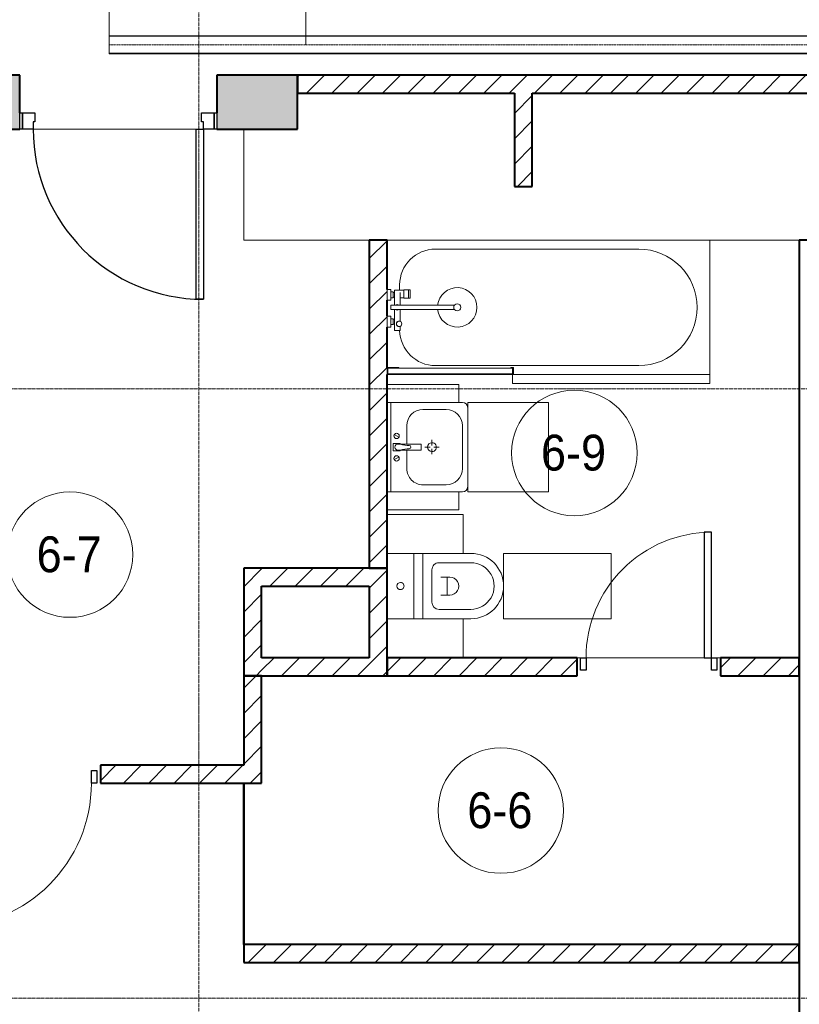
# Model space of a CAD drawing. Header units: millimetres. Extents: x 5617 to 143375, y 7718 to 186221.
# Tile 26 of 106: x 37806 to 42156, y 18766 to 24260. Entities that reach past the tile are written whole.
import ezdxf

# ---------------------------------------------------------------- set-up
doc = ezdxf.new("R2010")
doc.units = ezdxf.units.MM
for name, pattern in [('ADSK_Линия сетки', [25, 20, -2.5, 0, -2.5]), ('Линия сетки', [25, 20, -2.5, 0, -2.5]), ('Осевая', [14, 10, -2, 0, -2])]:
    doc.linetypes.add(name, pattern=pattern)
for name, color, linetype, lineweight in [('Двери', 7, 'Continuous', 18), ('Кабельные лотки', 7, 'Continuous', 18), ('Каркас_Импост', 7, 'Continuous', 30), ('Марки кабельных лотков', 7, 'Continuous', 20), ('Марки помещений', 7, 'Continuous', 20), ('Мебель', 7, 'Continuous', 18), ('Монтажный зазор', 7, 'Continuous', 30), ('Осевая линия', 7, 'Осевая', 18), ('Оси', 7, 'Continuous', 9), ('Панель', 7, 'Continuous', 30), ('Перекрытия', 7, 'Continuous', 18), ('Размеры', 7, 'Continuous', 9), ('Размеры-100', 7, 'Continuous', 9), ('Сантехнические приборы', 7, 'Continuous', 18), ('Стены разрез', 7, 'Continuous', 40), ('Стены штриховка', 7, 'Continuous', 40)]:
    doc.layers.add(name, color=color, linetype=linetype, lineweight=lineweight)
doc.styles.add('Arial', font='arial.ttf', dxfattribs={"width": 0.9, "height": 250})
doc.styles.add('Arial_3', font='arial.ttf', dxfattribs={"width": 0.9, "height": 200})
doc.dimstyles.new('Основной_2_5_мм', dxfattribs={"dimscale": 304.8, "dimtxt": 255.06485, "dimasz": 0.463911, "dimexe": 0.492126, "dimexo": 0.492126, "dimgap": 0.098425, "dimtad": 1, "dimdec": 0, "dimdsep": 46, "dimtxsty": 'Arial', "dimblk1": 'OBLIQUE', "dimblk2": 'OBLIQUE', "dimsah": 1, "dimcen": 0.09, "dimdle": 0.492126, "dimazin": 2, "dimtfac": 1, "dimtdec": 4, "dimtix": 1, "dimtmove": 0, "dimatfit": 3, "dimfxl": 1, "dimtvp": 1, "dimtolj": 1, "dimtzin": 0, "dimlwd": 20, "dimlwe": 20, "dimarcsym": 2})
pattern_1 = [(45, (0, 0), (-70.71068, 70.71068), [])]

# ---------------------------------------------------------------- blocks, each defined once
blk = doc.blocks.new('101_Дверь_Однопольная - _НЧ_Мет_900х2100_Квартира_Пр-3835139-МКСС_К4_L08_28_500_')
at = {"layer": 'Каркас_Импост', "color": 253, "true_color": 0xaaaaaa}
for p, q in [((-535, 150), (-475, 150)), ((-535, 60), (-535, 150)), ((-475, 150), (-475, 110)), ((-475, 110), (-465, 110)), ((-465, 110), (-465, 60)), ((465, 110), (475, 110)), ((465, 60), (465, 110)), ((475, 150), (535, 150)), ((475, 110), (475, 150)), ((535, 150), (535, 60)), ((-465, 60), (-535, 60)), ((535, 60), (465, 60))]:
    blk.add_line(p, q, dxfattribs=at)
at = {"layer": 'Монтажный зазор', "color": 253, "true_color": 0xaaaaaa}
for p, q in [((-550, 150), (-535, 150)), ((-550, 60), (-550, 150)), ((-535, 150), (-535, 60)), ((535, 60), (535, 150)), ((535, 150), (550, 150)), ((550, 150), (550, 60)), ((-535, 60), (-550, 60)), ((550, 60), (535, 60))]:
    blk.add_line(p, q, dxfattribs=at)
at = {"layer": 'Панель', "color": 253, "true_color": 0xaaaaaa}
for p, q in [((-475, 1100), (-435, 1100)), ((-475, 150), (-475, 1100)), ((-435, 1100), (-435, 150)), ((-435, 150), (-475, 150))]:
    blk.add_line(p, q, dxfattribs=at)
blk.add_arc((-475, 150), 950, 0, 90, dxfattribs=at)
blk = doc.blocks.new('A_DOR_Door - Вн_3_Одинарная_900x2100-3287716-МКСС_К4_L08_28_500_')
at = {"layer": 'Двери', "color": 253, "lineweight": 30, "true_color": 0xaaaaaa}
for p, q in [((-430, 20), (-400, 20)), ((-430, -50), (-430, 20)), ((-400, 20), (-400, -50)), ((400, -50), (400, 20)), ((400, 20), (430, 20)), ((430, 20), (430, -50)), ((-400, -50), (-430, -50)), ((-400, -50), (-400, -850)), ((-360, -50), (-400, -50)), ((-400, -50), (-400, -850)), ((-360, -850), (-360, -50)), ((430, -50), (400, -50)), ((-400, -850), (-360, -850))]:
    blk.add_line(p, q, dxfattribs=at)
at = {"layer": 'Двери', "color": 254, "lineweight": 9, "true_color": 0xd4d4d4}
blk.add_arc((-400, -50), 800, 270, 0, dxfattribs=at)
blk = doc.blocks.new('MR_Ванна - Санузел с ванной_1800x750-V50-МКСС_К4_L08_28_500_')
at = {"layer": 'Сантехнические приборы', "color": 253, "true_color": 0xaaaaaa}
for p, q in [((-900, 0), (-900, 750)), ((210, 750.1), (195, 750.1)), ((195, 750.1), (195, 710)), ((200, 715), (200, 745.1)), ((200, 745.1), (210, 745.1)), ((200, 745.1), (200, 715)), ((895, 745.1), (200, 745.1)), ((210, 715), (200, 715)), ((200, 715), (895, 715)), ((210, 745.1), (210, 750.1)), ((210, 750), (885, 750)), ((210, 710), (210, 715)), ((895, 715), (835, 715)), ((835, 715), (835, 710)), ((900, 750), (885, 750)), ((885, 750), (885, 745.1)), ((885, 745.1), (895, 745.1)), ((895, 745.1), (895, 715)), ((895, 715), (895, 745.1)), ((900, 710), (900, 750)), ((630, 700), (-505, 700)), ((195, 710), (210, 710)), ((835, 710), (900, 710)), ((826.3, 504.1), (858, 504.1)), ((826.3, 480.7), (826.3, 504.1)), ((858, 504.1), (858, 386.3)), ((826.3, 386.3), (826.3, 453.7)), ((858, 468.3), (866, 468.3)), ((858, 441.4), (858, 468.3)), ((866, 441.4), (858, 441.4)), ((866, 471), (880, 471)), ((866, 439), (866, 471)), ((866, 468.3), (866, 441.4)), ((880, 484.8), (900, 484.8)), ((880, 425), (880, 484.8)), ((880, 471), (880, 439)), ((900, 484.8), (900, 425)), ((524.9, 386.3), (880, 386.3)), ((880, 439), (866, 439)), ((900, 425), (880, 425)), ((880, 386.3), (880, 363.7)), ((880, 363.7), (524.9, 363.7)), ((826.3, 291.7), (826.3, 363.7)), ((858, 363.7), (858, 291.7)), ((880, 275.2), (880, 335)), ((880, 335), (900, 335)), ((900, 335), (900, 275.2)), ((770.9, 276.9), (770.9, 323.9)), ((770.9, 323.9), (780, 323.9)), ((780, 276.9), (770.9, 276.9)), ((780, 276.9), (780, 323.9)), ((780, 323.9), (807.5, 323.9)), ((780, 323.9), (780, 276.9)), ((807.5, 276.9), (780, 276.9)), ((807.5, 323.9), (807.5, 276.9)), ((807.5, 278.8), (807.5, 321.6)), ((807.5, 321.6), (826.3, 321.6)), ((858, 278.8), (807.5, 278.8)), ((830, 250), (830, 278.8)), ((858, 291.7), (858, 318.6)), ((858, 318.6), (866, 318.6)), ((858, 291.7), (858, 278.8)), ((866, 291.7), (858, 291.7)), ((866, 289), (866, 321)), ((866, 321), (880, 321)), ((866, 318.6), (866, 291.7)), ((880, 289), (866, 289)), ((880, 321), (880, 289)), ((900, 275.2), (880, 275.2)), ((900, 0), (-900, 0)), ((-505, 50), (630, 50))]:
    blk.add_line(p, q, dxfattribs=at)
for centre, radius, start, end in [((-505, 375), 325, 90, 270), ((630, 500), 200, 1.1857, 90), ((508.5, 375), 110, 5.916, 354.084), ((832.8, 467.2), 15, 90, 270), ((832.8, 467.2), 15, 244.0483, 115.9517), ((832.8, 467.2), 15, 270, 90), ((508.5, 375), 20, 90, 270), ((508.5, 375), 20, 270, 90), ((508.5, 375), 20, 325.4667, 34.5333), ((843.9, 375), 15.5, 47.0093, 132.9907), ((843.9, 375), 15.5, 227.0093, 312.9907), ((630, 250), 200, 270, 360)]:
    blk.add_arc(centre, radius, start, end, dxfattribs=at)
blk = doc.blocks.new('MR_Зона обслуживания - MR_Зона обслуживания-V51-МКСС_К4_L08_28_500_')
at = {"layer": 'Мебель', "lineweight": 9}
for p, q in [((550, 50), (-550, 50)), ((-550, 50), (-550, 0)), ((-550, 0), (545.1, 0)), ((550, 0.1), (550, 50))]:
    blk.add_line(p, q, dxfattribs=at)
blk = doc.blocks.new('MR_Унитаз напольный - Санузел с ванной-2638740-МКСС_К4_L08_28_500_')
at = {"layer": 'Сантехнические приборы', "color": 253, "true_color": 0xaaaaaa}
for p, q in [((-182.5, 0), (-182.5, 267.5)), ((-130, 267.5), (-130, 90)), ((130, 90), (130, 267.5)), ((182.5, 267.5), (182.5, 0)), ((-50, 150), (-50, 100)), ((-50, 135), (50, 135)), ((50, 100), (50, 150)), ((182.5, 0), (-182.5, 0)), ((-182.5, -50), (-182.5, 0)), ((-182.5, 0), (182.5, 0)), ((-90, 50), (90, 50)), ((182.5, 0), (182.5, -50)), ((-182.5, -50), (182.5, -50)), ((-182.5, -200), (-182.5, -50)), ((182.5, -50), (-182.5, -50)), ((182.5, -50), (182.5, -200))]:
    blk.add_line(p, q, dxfattribs=at)
for centre, radius, start, end in [((0, 267.5), 182.5, 0, 180), ((0, 267.5), 130, 360, 180), ((0, 150), 50, 360, 180), ((-90, 90), 40, 180, 270), ((90, 90), 40, 270, 360), ((0, -125), 20, 360, 180), ((0, -125), 20, 180, 360)]:
    blk.add_arc(centre, radius, start, end, dxfattribs=at)
blk = doc.blocks.new('MR_Зона обслуживания - MR_Зона обслуживания-2638741-МКСС_К4_L08_28_500_')
at = {"layer": 'Мебель', "lineweight": 9}
for p, q in [((182.5, 600), (-182.5, 600)), ((-182.5, 600), (-182.5, 0)), ((182.5, 0), (182.5, 600)), ((-182.5, 0), (182.5, 0))]:
    blk.add_line(p, q, dxfattribs=at)
blk = doc.blocks.new('MR_Зона обслуживания - MR_Зона обслуживания-V8-МКСС_К4_L08_28_500_')
at = {"layer": 'Мебель', "lineweight": 9}
blk.add_line((108.75, 425), (-108.75, 425), dxfattribs=at)
blk = doc.blocks.new('MR_Зона обслуживания - MR_Зона обслуживания-V3-МКСС_К4_L08_28_500_')
at = {"layer": 'Мебель', "lineweight": 9}
for p, q in [((108.75, 425), (-108.75, 425)), ((-108.75, 425), (-108.75, 0))]:
    blk.add_line(p, q, dxfattribs=at)
blk = doc.blocks.new('MR_Тумба-Умывальник с зеркалом - Тумба-умывальник_500-V52-МКСС_К4_L08_28_500_')
at = {"layer": 'Сантехнические приборы', "color": 253, "true_color": 0xaaaaaa}
for p, q in [((-250, 400), (-250, 420)), ((-120, 420), (120, 420)), ((250, 420), (250, 400)), ((-210, 200), (-210, 330)), ((210, 330), (210, 200)), ((0, 290), (0, 260)), ((-10, 250), (-40, 250)), ((0, 210), (0, 240)), ((40, 250), (10, 250)), ((-17, 73.1), (-17, 187.9)), ((-14, 190.9), (14, 190.9)), ((17, 187.9), (17, 73.1)), ((-17, 110), (-120, 110)), ((120, 110), (17, 110)), ((-69.7, 39.8), (-55.6, 66.3)), ((-20, 73.1), (-17, 73.1)), ((-20, 33.1), (-20, 73.1)), ((-17, 60), (-17, 73.1)), ((17, 73.1), (17, 60)), ((17, 73.1), (20, 73.1)), ((20, 73.1), (20, 33.1)), ((69.7, 39.8), (55.6, 66.3)), ((-250, 20), (250, 20)), ((20, 33.1), (-20, 33.1))]:
    blk.add_line(p, q, dxfattribs=at)
for centre, radius, start, end in [((-220, 420), 30, 90, 180), ((220, 420), 30, 0, 90), ((-120, 330), 90, 90, 180), ((120, 330), 90, 0, 90), ((0, 250), 25, 360, 180), ((0, 250), 25, 180, 360), ((-120, 200), 90, 180, 270), ((-14, 187.9), 3, 90, 180), ((-14, 187.9), 3, 105, 165), ((14, 187.9), 3, 0, 90), ((14, 187.9), 3, 15, 75), ((120, 200), 90, 270, 0), ((-217.6, 129.9), 208.5, 344.1823, 358.4054), ((0, 124.1), 9.19, 0, 180), ((217.6, 129.9), 208.5, 181.5946, 195.8177), ((-62.7, 53.1), 15, 0, 180), ((0, 60), 17, 180, 0), ((62.7, 53.1), 15, 0, 180), ((-62.7, 53.1), 15, 180, 0), ((62.7, 53.1), 15, 180, 0)]:
    blk.add_arc(centre, radius, start, end, dxfattribs=at)
blk = doc.blocks.new('MR_Зона обслуживания - MR_Зона обслуживания-2638754-МКСС_К4_L08_28_500_')
at = {"layer": 'Мебель', "lineweight": 9}
for p, q in [((250, 450), (-250, 450)), ((-250, 450), (-250, 0)), ((250, 0), (250, 450)), ((-250, 0), (250, 0))]:
    blk.add_line(p, q, dxfattribs=at)
blk = doc.blocks.new('MR_Зона обслуживания - MR_Зона обслуживания-V28-МКСС_К4_L08_28_500_')
at = {"layer": 'Мебель', "lineweight": 9}
for p, q in [((50, 400), (-50, 400)), ((-50, 400), (-50, 0)), ((50, 0), (50, 400))]:
    blk.add_line(p, q, dxfattribs=at)
blk = doc.blocks.new('A_DOR_Door - Вн_3_Одинарная_800x2100-2911779-МКСС_К4_L08_28_500_')
at = {"layer": 'Двери', "color": 253, "lineweight": 30, "true_color": 0xaaaaaa}
for p, q in [((-380, 20), (-350, 20)), ((-380, -50), (-380, 20)), ((-350, 20), (-350, -50)), ((350, -50), (350, 20)), ((350, 20), (380, 20)), ((380, 20), (380, -50)), ((-350, -50), (-380, -50)), ((-350, -50), (-350, -750)), ((-310, -50), (-350, -50)), ((-350, -50), (-350, -750)), ((-310, -750), (-310, -50)), ((380, -50), (350, -50)), ((-350, -750), (-310, -750))]:
    blk.add_line(p, q, dxfattribs=at)
at = {"layer": 'Двери', "color": 254, "lineweight": 9, "true_color": 0xd4d4d4}
blk.add_arc((-350, -50), 700, 270, 0, dxfattribs=at)
blk = doc.blocks.new('135_SLK_K4_AR_rvt-1-МКСС_К4_L08_28_500_')
at = {"layer": 'Стены разрез', "lineweight": 18, "true_color": 0xcbcbcb}
h = blk.add_hatch(color=9, dxfattribs=at)
h.paths.add_polyline_path([(97700, 23650), (97700, 23950), (97250, 23950), (97250, 23650), (97609.7, 23650)])
h.paths.add_polyline_path([(96025.7, 23650), (96150, 23650), (96150, 23950), (95950, 23950), (95950, 23650)])
at = {"layer": 'Стены разрез', "lineweight": 9, "true_color": 0xaaaaaa}
h = blk.add_hatch(dxfattribs=at)
h.set_pattern_fill('FP_3', color=253, style=0, pattern_type=2)
h.set_pattern_definition(pattern_1)
h.paths.add_polyline_path([(102190, 23850), (102190, 23950), (97700, 23950), (97700, 23850), (101569.7, 23850)])
h = blk.add_hatch(dxfattribs=at)
h.set_pattern_fill('FP_3', color=253, style=0, pattern_type=2)
h.set_pattern_definition(pattern_1)
h.paths.add_polyline_path([(99010, 23330), (99010, 23850), (98910, 23850), (98910, 23330)])
h = blk.add_hatch(dxfattribs=at)
h.set_pattern_fill('FP_3', color=253, style=0, pattern_type=2)
h.set_pattern_definition(pattern_1)
h.paths.add_polyline_path([(98200, 21200), (98200, 23030), (98100, 23030), (98100, 21200)])
h = blk.add_hatch(dxfattribs=at)
h.set_pattern_fill('FP_3', color=253, style=0, pattern_type=2)
h.set_pattern_definition(pattern_1)
h.paths.add_polyline_path([(97500, 20600), (97500, 21200), (97400, 21200), (97400, 20600)])
h = blk.add_hatch(dxfattribs=at)
h.set_pattern_fill('FP_3', color=253, style=0, pattern_type=2)
h.set_pattern_definition(pattern_1)
h.paths.add_polyline_path([(98005.7, 21100), (98100, 21100), (98100, 21200), (97500, 21200), (97500, 21100), (97609.7, 21100)])
h = blk.add_hatch(dxfattribs=at)
h.set_pattern_fill('FP_3', color=253, style=0, pattern_type=2)
h.set_pattern_definition(pattern_1)
h.paths.add_polyline_path([(98100, 20700), (98200, 20700), (98200, 21200), (98100, 21200), (98100, 20862.7)])
h = blk.add_hatch(dxfattribs=at)
h.set_pattern_fill('FP_3', color=253, style=0, pattern_type=2)
h.set_pattern_definition(pattern_1)
h.paths.add_polyline_path([(98200, 20600), (98200, 20700), (97500, 20700), (97500, 20600), (98005.7, 20600)])
h = blk.add_hatch(dxfattribs=at)
h.set_pattern_fill('FP_3', color=253, style=0, pattern_type=2)
h.set_pattern_definition(pattern_1)
h.paths.add_polyline_path([(100500, 20600), (100500, 20700), (100060, 20700), (100060, 20600)])
h.paths.add_polyline_path([(99260, 20600), (99260, 20700), (98200, 20700), (98200, 20600), (99193.7, 20600)])
h = blk.add_hatch(dxfattribs=at)
h.set_pattern_fill('FP_3', color=253, style=0, pattern_type=2)
h.set_pattern_definition(pattern_1)
h.paths.add_polyline_path([(97500, 20000), (97500, 20600), (97400, 20600), (97400.8, 20000)])
h = blk.add_hatch(dxfattribs=at)
h.set_pattern_fill('FP_3', color=253, style=0, pattern_type=2)
h.set_pattern_definition(pattern_1)
h.paths.add_polyline_path([(97400, 20000), (97400, 20100), (96600, 20100), (96600, 20000)])
h.paths.add_polyline_path([(95700, 20000), (95700, 20100), (95200, 20100), (95200, 20000), (95500, 20000)])
h.paths.add_polyline_path([(94300, 20000), (94300, 20100), (91600, 20100), (91600, 20000), (92857.7, 20000)])
h.paths.add_polyline_path([(90700, 20000), (90700, 20100), (88352.6, 20100), (88352.6, 20000), (89689.7, 20000)])
h = blk.add_hatch(dxfattribs=at)
h.set_pattern_fill('FP_3', color=253, style=0, pattern_type=2)
h.set_pattern_definition(pattern_1)
h.paths.add_polyline_path([(100500, 19000), (100500, 19100), (97400.4, 19100), (97400.4, 19000), (99193.7, 19000)])
at = {"layer": 'Перекрытия', "color": 253, "true_color": 0xaaaaaa}
for p, q in [((97135, 23650), (96225, 23650)), ((96225, 23650), (97135, 23650)), ((97400, 23030), (97400, 23650)), ((98100, 23030), (97400, 23030)), ((100500, 23030), (98200, 23030)), ((99280, 20700), (99260, 20700)), ((99260, 20700), (99280, 20700)), ((99970, 20700), (99310, 20700)), ((99310, 20700), (99970, 20700)), ((100060, 20700), (100040, 20700)), ((100040, 20700), (100060, 20700))]:
    blk.add_line(p, q, dxfattribs=at)
at = {"layer": 'Стены разрез', "color": 253, "true_color": 0xaaaaaa}
for p, q in [((96150, 23950), (95950, 23950)), ((96150, 23740), (96150, 23950)), ((97700, 23950), (97250, 23950)), ((97250, 23950), (97250, 23740)), ((97700, 23650), (97700, 23950)), ((102190, 23950), (97700, 23950)), ((97700, 23950), (97700, 23850)), ((97700, 23850), (98910, 23850)), ((98910, 23850), (98910, 23330)), ((99010, 23850), (100580, 23850)), ((99010, 23330), (99010, 23850)), ((95950, 23650), (96150, 23650)), ((97250, 23650), (97700, 23650)), ((98910, 23330), (99010, 23330)), ((98100, 23030), (98100, 21200)), ((98200, 23030), (98100, 23030)), ((98200, 22754.8), (98200, 23030)), ((100500, 23030), (100500, 16100)), ((100700, 23030), (100500, 23030)), ((98200, 22605), (98200, 22695)), ((98200, 22320), (98200, 22545.2)), ((98200, 21200), (98200, 22280)), ((97400, 21200), (97400, 20600)), ((97500, 21200), (97400, 21200)), ((98100, 21200), (97500, 21200)), ((98100, 21200), (98200, 21200)), ((98200, 21200), (98100, 21200)), ((98200, 20700), (98200, 21200)), ((97500, 20700), (97500, 21100)), ((97500, 21100), (98100, 21100)), ((98100, 21100), (98100, 20700)), ((98100, 20700), (97500, 20700)), ((98200, 20600), (98200, 20700)), ((99260, 20700), (98200, 20700)), ((98200, 20700), (98200, 20600)), ((99260, 20600), (99260, 20700)), ((100500, 20700), (100060, 20700)), ((100060, 20700), (100060, 20600)), ((100500, 20600), (100500, 20700)), ((97400, 20600), (97500, 20600)), ((97400, 20600), (97400, 20100)), ((97500, 20600), (97400, 20600)), ((97500, 20600), (98200, 20600)), ((97500, 20000), (97500, 20600)), ((98200, 20600), (99260, 20600)), ((100060, 20600), (100500, 20600)), ((97400, 20100), (96600, 20100)), ((96600, 20100), (96600, 20000)), ((96600, 20000), (97400, 20000)), ((97400, 20000), (97400, 19100)), ((97400.8, 19100), (97400.8, 20000)), ((97400.8, 20000), (97500, 20000)), ((97400, 19100), (97400.8, 19100)), ((100500, 19100), (97400.4, 19100)), ((97400.4, 19100), (97400.4, 19000)), ((100500, 19000), (100500, 19100)), ((97400.4, 19000), (100500, 19000))]:
    blk.add_line(p, q, dxfattribs=at)
at = {"layer": 'Стены штриховка', "color": 253, "true_color": 0xaaaaaa}
for p, q in [((97400.8, 20000), (97400, 20000)), ((97400, 20000), (97400.8, 20000))]:
    blk.add_line(p, q, dxfattribs=at)
at = {"layer": 'Двери', "color": 253, "lineweight": 18, "true_color": 0xaaaaaa, "rotation": 180}
for name, p in [('101_Дверь_Однопольная - _НЧ_Мет_900х2100_Квартира_Пр-3835139-МКСС_К4_L08_28_500_', (96700, 23800)), ('A_DOR_Door - Вн_3_Одинарная_800x2100-2911779-МКСС_К4_L08_28_500_', (99660, 20650))]:
    blk.add_blockref(name, p, dxfattribs=at)
at = {"layer": 'Двери', "color": 253, "lineweight": 18, "true_color": 0xaaaaaa}
blk.add_blockref('A_DOR_Door - Вн_3_Одинарная_900x2100-3287716-МКСС_К4_L08_28_500_', (96150, 20050), dxfattribs=at)
at = {"layer": 'Мебель', "color": 253, "lineweight": 18, "true_color": 0xaaaaaa}
for name, p, rotation in [('MR_Зона обслуживания - MR_Зона обслуживания-V51-МКСС_К4_L08_28_500_', (99450, 22280), 180), ('MR_Зона обслуживания - MR_Зона обслуживания-V28-МКСС_К4_L08_28_500_', (98200, 22175), 270.0000000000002), ('MR_Зона обслуживания - MR_Зона обслуживания-2638754-МКСС_К4_L08_28_500_', (98650, 21875), 270.0000000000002), ('MR_Зона обслуживания - MR_Зона обслуживания-V28-МКСС_К4_L08_28_500_', (98200, 21575), 270.0000000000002), ('MR_Зона обслуживания - MR_Зона обслуживания-V3-МКСС_К4_L08_28_500_', (98200, 21391.2), 269.9999999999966), ('MR_Зона обслуживания - MR_Зона обслуживания-2638741-МКСС_К4_L08_28_500_', (98850, 21100), 269.9999999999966), ('MR_Зона обслуживания - MR_Зона обслуживания-V8-МКСС_К4_L08_28_500_', (98200, 20808.7), 269.9999999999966)]:
    blk.add_blockref(name, p, dxfattribs=dict(at, rotation=rotation))
at = {"layer": 'Сантехнические приборы', "color": 253, "lineweight": 18, "true_color": 0xaaaaaa}
for name, p, rotation in [('MR_Ванна - Санузел с ванной_1800x750-V50-МКСС_К4_L08_28_500_', (99100, 23030), 180), ('MR_Тумба-Умывальник с зеркалом - Тумба-умывальник_500-V52-МКСС_К4_L08_28_500_', (98200, 21875), 270.0000000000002), ('MR_Унитаз напольный - Санузел с ванной-2638740-МКСС_К4_L08_28_500_', (98400, 21100), 269.9999999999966)]:
    blk.add_blockref(name, p, dxfattribs=dict(at, rotation=rotation))
blk = doc.blocks.new('050_Марка_Помещение - Номер-620969-МКСС_К4_L08_28_500_')
at = {"layer": 'Марки помещений'}
blk.add_circle((0, 0), 3.5, dxfattribs=at)
blk = doc.blocks.new('DIMBLOCK28-МКСС_К4_L08_28_500_')
at = {"layer": 'Размеры-100', "lineweight": 20, "transparency": 16777216}
for p, q in [((38306.2, 24848.8), (38306.2, 24998.8)), ((38806.2, 24848.8), (38806.2, 24998.8)), ((38156.2, 24848.8), (38956.2, 24848.8)), ((38306.2, 24848.8), (38306.2, 24124)), ((38806.2, 24848.8), (38806.2, 24798.8))]:
    blk.add_line(p, q, dxfattribs=at)
at = {"layer": 'Размеры-100', "lineweight": 40, "transparency": 16777216}
for p, q in [((38306.2, 24848.8), (38376.9, 24919.5)), ((38806.2, 24848.8), (38876.9, 24919.5)), ((38306.2, 24848.8), (38235.5, 24778.1)), ((38806.2, 24848.8), (38735.5, 24778.1))]:
    blk.add_line(p, q, dxfattribs=at)
at = {"layer": 'Размеры-100', "color": 0, "lineweight": 20, "transparency": 16777216, "insert": (38297.3, 25203.4), "char_height": 250, "width": 621.573, "attachment_point": 1, "line_spacing_factor": 0.941778, "style": 'Arial'}
blk.add_mtext('500', dxfattribs=at)
blk = doc.blocks.new('_Oblique')
at = {"color": 0, "linetype": 'ByBlock', "lineweight": -2}
blk.add_line((-0.5, -0.5), (0.5, 0.5), dxfattribs=at)

msp = doc.modelspace()

# ---------------------------------------------------------------- linework, layer by layer
at = {"layer": 'Кабельные лотки', "color": 96, "true_color": 0x008000}
for p, q in [((38306.2, 24070), (38306.2, 24170)), ((47055.2, 24170), (38306.2, 24170)), ((47055.2, 24167.5), (38306.2, 24167.5)), ((47055.2, 24072.5), (38306.2, 24072.5)), ((47055.2, 24070), (38306.2, 24070))]:
    msp.add_line(p, q, dxfattribs=at)
at = {"layer": 'Марки кабельных лотков'}
msp.add_line((39403.2, 24120), (39403.2, 24952.5), dxfattribs=at)
at = {"layer": 'Осевая линия'}
msp.add_line((47055.2, 24120), (38306.2, 24120), dxfattribs=at)
at = {"layer": 'Оси', "linetype": 'Линия сетки'}
msp.add_line((38806.2, 12025.7), (38806.2, 33150), dxfattribs=at)
at = {"layer": 'Оси', "linetype": 'ADSK_Линия сетки'}
for p, q in [((78406.2, 22200), (26144.7, 22200)), ((78406.2, 18800), (26144.7, 18800))]:
    msp.add_line(p, q, dxfattribs=at)

# ---------------------------------------------------------------- block references
at = {"lineweight": 5}
msp.add_blockref('135_SLK_K4_AR_rvt-1-МКСС_К4_L08_28_500_', (-58343.8, 0), dxfattribs=at)
at = {"layer": 'Марки помещений', "xscale": 99.99999999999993, "yscale": 99.99999999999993, "zscale": 99.99999999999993}
for p in [(40901.2, 21842.7), (38086.9, 21275.5), (40490.6, 19847.4)]:
    msp.add_blockref('050_Марка_Помещение - Номер-620969-МКСС_К4_L08_28_500_', p, dxfattribs=at)

# ---------------------------------------------------------------- texts
at = {"layer": 'Марки помещений', "lineweight": 9, "char_height": 200, "width": 447.342, "attachment_point": 1, "style": 'Arial_3'}
for s, insert in [('6-9', (40714.7, 21944.5)), ('6-7', (37900.4, 21377.2)), ('6-6', (40304.1, 19949.1))]:
    msp.add_mtext(s, dxfattribs=dict(at, insert=insert))

# ---------------------------------------------------------------- dimensions: what is measured, and where the dimension line sits
at = {"layer": 'Размеры', "lineweight": 20}
dim = msp.add_linear_dim(base=(38806.2, 24848.8), p1=(38306.2, 23974), p2=(38806.2, 24948.8), dimstyle='Основной_2_5_мм', override={"dimpost": '<>', "dimfxl": 1095.556426}, dxfattribs=at)
dim.commit()
dim.dimension.update_dxf_attribs({"geometry": 'DIMBLOCK28-МКСС_К4_L08_28_500_', "text_midpoint": (38556.2, 25006.5)})

doc.saveas('drawing.dxf')
